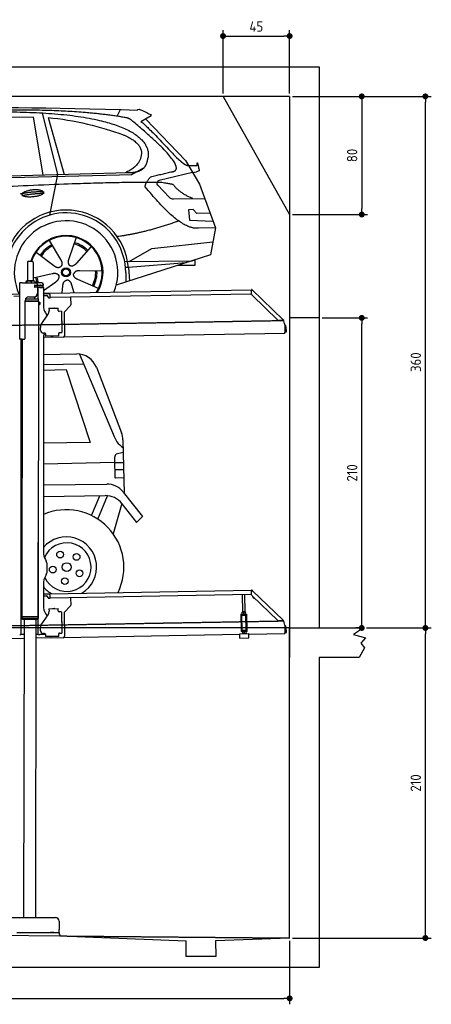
# Model space of a CAD drawing. Header units: millimetres. Extents: x 552 to 7231, y 5567 to 12236.
# Tile 4 of 4: x 4448 to 7231, y 5567 to 12236. Entities that reach past the tile are written whole.
import ezdxf

# ---------------------------------------------------------------- set-up
doc = ezdxf.new("R2010")
doc.units = ezdxf.units.MM
doc.linetypes.add('GEN3', pattern=[6.25, 5, -1.25])
doc.layers.get('0').update_dxf_attribs({"lineweight": 25})
for name, color, linetype, lineweight in [('3', 6, 'GEN3', 25), ('4', 3, 'Continuous', 25), ('5', 3, 'Continuous', 25), ('AM_0', 7, 'Continuous', 25), ('AM_5', 3, 'Continuous', 25)]:
    doc.layers.add(name, color=color, linetype=linetype, lineweight=lineweight)
doc.layers.add('Car', color=10, linetype='Continuous')
doc.styles.get("Standard").update_dxf_attribs({"font": 'ISOCP.SHX'})
doc.dimstyles.new('GEN-ISO$0', dxfattribs={"dimscale": 20, "dimtxt": 3.5, "dimasz": 2, "dimexe": 2, "dimexo": 1, "dimgap": 1.5, "dimtad": 1, "dimdec": 1, "dimlfac": 0.1, "dimdsep": 46, "dimtxsty": 'Standard', "dimblk": 'PUNKT', "dimcen": 2, "dimclrd": 256, "dimclre": 256, "dimclrt": 2, "dimadec": 0, "dimazin": 0, "dimtp": 0.1, "dimtm": 0.1, "dimtfac": 0.71, "dimtdec": 1, "dimtmove": 2, "dimatfit": 3, "dimldrblk": 'PUNKT', "dimfxl": 1, "dimtolj": 1, "dimarcsym": 0})

# ---------------------------------------------------------------- blocks, each defined once
blk = doc.blocks.new('PUNKT')
at = {"layer": '4', "color": 0, "linetype": 'ByBlock'}
blk.add_line((-0.5, 0), (-1, 0), dxfattribs=at)
at = {"layer": '4', "color": 0, "linetype": 'ByBlock', "const_width": 0.5}
blk.add_lwpolyline([(-0.25, 0, 1), (0.25, 0, 1)], format="xyb", close=True, dxfattribs=at)
blk = doc.blocks.new('*D4')
at = {"layer": '4', "lineweight": -2, "transparency": 16777216}
for p, q in [((6792.8, 8115.9), (7231, 8115.9)), ((7191, 6055.9), (7191, 8075.9)), ((6292.8, 6015.9), (7231, 6015.9))]:
    blk.add_line(p, q, dxfattribs=at)
at = {"layer": 'Defpoints', "color": 0, "transparency": 16777216}
for p in [(6772.8, 8115.9), (7191, 8115.9), (6272.8, 6015.9)]:
    blk.add_point(p, dxfattribs=at)
at = {"layer": '4', "lineweight": -2, "transparency": 16777216, "xscale": 40, "yscale": 40, "zscale": 40}
for p, rotation in [((7191, 8115.9), 90), ((7191, 6015.9), 270)]:
    blk.add_blockref('PUNKT', p, dxfattribs=dict(at, rotation=rotation))
at = {"layer": '4', "color": 2, "transparency": 16777216, "insert": (7125.9, 7065.9), "char_height": 70, "attachment_point": 5, "rotation": 90}
blk.add_mtext('\\A1;210', dxfattribs=at)
blk = doc.blocks.new('*D5')
at = {"layer": '4', "lineweight": -2, "transparency": 16777216}
for p, q in [((6292.8, 11715.9), (7231, 11715.9)), ((7191, 8155.9), (7191, 11675.9)), ((6792.8, 8115.9), (7231, 8115.9))]:
    blk.add_line(p, q, dxfattribs=at)
at = {"layer": 'Defpoints', "color": 0, "transparency": 16777216}
for p in [(6272.8, 11715.9), (7191, 11715.9), (6772.8, 8115.9)]:
    blk.add_point(p, dxfattribs=at)
at = {"layer": '4', "lineweight": -2, "transparency": 16777216, "xscale": 40, "yscale": 40, "zscale": 40}
for p, rotation in [((7191, 11715.9), 90), ((7191, 8115.9), 270)]:
    blk.add_blockref('PUNKT', p, dxfattribs=dict(at, rotation=rotation))
at = {"layer": '4', "color": 2, "transparency": 16777216, "insert": (7126, 9915.9), "char_height": 70, "attachment_point": 5, "rotation": 90}
blk.add_mtext('\\A1;360', dxfattribs=at)
blk = doc.blocks.new('*D10')
at = {"layer": '4', "lineweight": -2, "transparency": 16777216}
for p, q in [((5822.8, 11735.9), (5822.8, 12164.6)), ((6272.8, 11735.9), (6272.8, 12164.6)), ((5862.8, 12124.6), (6232.8, 12124.6))]:
    blk.add_line(p, q, dxfattribs=at)
at = {"layer": 'Defpoints', "color": 0, "transparency": 16777216}
for p in [(6272.8, 12124.6), (5822.8, 11715.9), (6272.8, 11715.9)]:
    blk.add_point(p, dxfattribs=at)
at = {"layer": '4', "lineweight": -2, "transparency": 16777216, "xscale": 40, "yscale": 40, "zscale": 40, "rotation": 180}
blk.add_blockref('PUNKT', (5822.8, 12124.6), dxfattribs=at)
at = {"layer": '4', "lineweight": -2, "transparency": 16777216, "xscale": 40, "yscale": 40, "zscale": 40}
blk.add_blockref('PUNKT', (6272.8, 12124.6), dxfattribs=at)
at = {"layer": '4', "color": 2, "transparency": 16777216, "insert": (6047.8, 12189.6), "char_height": 70, "attachment_point": 5}
blk.add_mtext('\\A1;45', dxfattribs=at)
blk = doc.blocks.new('*D11')
at = {"layer": '4', "lineweight": -2, "transparency": 16777216}
for p, q in [((6292.8, 11715.9), (6800.7, 11715.9)), ((6760.7, 11675.9), (6760.7, 10955.9)), ((6292.8, 10915.9), (6800.7, 10915.9))]:
    blk.add_line(p, q, dxfattribs=at)
at = {"layer": 'Defpoints', "color": 0, "transparency": 16777216}
for p in [(6272.8, 11715.9), (6272.8, 10915.9), (6760.7, 10915.9)]:
    blk.add_point(p, dxfattribs=at)
at = {"layer": '4', "lineweight": -2, "transparency": 16777216, "xscale": 40, "yscale": 40, "zscale": 40}
for p, rotation in [((6760.7, 11715.9), 90), ((6760.7, 10915.9), 270)]:
    blk.add_blockref('PUNKT', p, dxfattribs=dict(at, rotation=rotation))
at = {"layer": '4', "color": 2, "transparency": 16777216, "insert": (6695.7, 11315.9), "char_height": 70, "attachment_point": 5, "rotation": 90}
blk.add_mtext('\\A1;80', dxfattribs=at)
blk = doc.blocks.new('*D12')
at = {"layer": '4', "lineweight": -2, "transparency": 16777216}
for p, q in [((1072.8, 6045.9), (1072.8, 5566.8)), ((6272.8, 5995.9), (6272.8, 5566.8)), ((1112.8, 5606.8), (6232.8, 5606.8))]:
    blk.add_line(p, q, dxfattribs=at)
at = {"layer": 'Defpoints', "color": 0, "transparency": 16777216}
for p in [(1072.8, 6065.9), (6272.8, 6015.9), (6272.8, 5606.8)]:
    blk.add_point(p, dxfattribs=at)
at = {"layer": '4', "lineweight": -2, "transparency": 16777216, "xscale": 40, "yscale": 40, "zscale": 40, "rotation": 180}
blk.add_blockref('PUNKT', (1072.8, 5606.8), dxfattribs=at)
at = {"layer": '4', "lineweight": -2, "transparency": 16777216, "xscale": 40, "yscale": 40, "zscale": 40}
blk.add_blockref('PUNKT', (6272.8, 5606.8), dxfattribs=at)
at = {"layer": '4', "color": 2, "transparency": 16777216, "insert": (3672.8, 5671.8), "char_height": 70, "attachment_point": 5}
blk.add_mtext('\\A1;520', dxfattribs=at)
blk = doc.blocks.new('*D13')
at = {"layer": 'AM_5', "lineweight": -2, "transparency": 16777216}
for p, q in [((6492.8, 10215.9), (6800.7, 10215.9)), ((6760.7, 8155.9), (6760.7, 10175.9)), ((6752.8, 8115.9), (6720.7, 8115.9))]:
    blk.add_line(p, q, dxfattribs=at)
at = {"layer": 'Defpoints', "color": 0, "transparency": 16777216}
for p in [(6472.8, 10215.9), (6760.7, 10215.9), (6772.8, 8115.9)]:
    blk.add_point(p, dxfattribs=at)
at = {"layer": 'AM_5', "lineweight": -2, "transparency": 16777216, "xscale": 40, "yscale": 40, "zscale": 40}
for p, rotation in [((6760.7, 10215.9), 90), ((6760.7, 8115.9), 270)]:
    blk.add_blockref('PUNKT', p, dxfattribs=dict(at, rotation=rotation))
at = {"layer": 'AM_5', "color": 2, "linetype": 'Continuous', "transparency": 16777216, "insert": (6695.7, 9165.9), "char_height": 70, "attachment_point": 5, "rotation": 90}
blk.add_mtext('\\A1;210', dxfattribs=at)

msp = doc.modelspace()

# ---------------------------------------------------------------- linework, layer by layer
for p, q in [((872.77, 11915.9), (6472.77, 11915.9)), ((6472.77, 11915.9), (6472.77, 8115.9)), ((6272.78, 11715.9), (1072.77, 11715.9)), ((6272.78, 11715.9), (6272.78, 7915.9)), ((4499.57, 10589.98), (4499.57, 10469.98)), ((4509.57, 10599.98), (4529.57, 10599.98)), ((4539.57, 10589.98), (4539.57, 10469.98)), ((4499.57, 10469.98), (4539.57, 10469.98)), ((4501.57, 10464.98), (4501.57, 10469.98)), ((4537.57, 10464.98), (4537.57, 10469.98)), ((4447.57, 10072.48), (4447.57, 10452.48)), ((4463.57, 10452.48), (4447.57, 10452.48)), ((4447.57, 10072.48), (4447.57, 10452.48)), ((4463.57, 10452.48), (4557.57, 10452.48)), ((4489.65, 10462.52), (4489.65, 10452.48)), ((4492.07, 10464.98), (4491.61, 10464.71)), ((4492.52, 10464.98), (4492.07, 10464.98)), ((4510.35, 10464.98), (4492.52, 10464.98)), ((4495.39, 10462.52), (4495.39, 10452.48)), ((4537.39, 10464.98), (4510.35, 10464.98)), ((4525.31, 10462.52), (4525.31, 10452.48)), ((4547.07, 10464.98), (4537.39, 10464.98)), ((4547.07, 10464.98), (4547.53, 10464.71)), ((4548.68, 10423.98), (4548.57, 10423.98)), ((4550.57, 10423.98), (4548.68, 10423.98)), ((4550.57, 10435.98), (4548.7, 10435.98)), ((4549.48, 10462.52), (4549.48, 10452.48)), ((4549.57, 10426.62), (4549.57, 10433.83)), ((4550.57, 10435.98), (4551.57, 10435.98)), ((4550.57, 10435.98), (4550.57, 10423.98)), ((4551.57, 10423.98), (4550.57, 10423.98)), ((4564.57, 10435.98), (4551.57, 10435.98)), ((4552.21, 10423.98), (4551.57, 10423.98)), ((4552.21, 10436.48), (4564.57, 10436.48)), ((4564.57, 10423.98), (4552.21, 10423.98)), ((4597.57, 10452.48), (4557.57, 10452.48)), ((4564.57, 10435.98), (4565.57, 10435.98)), ((4565.57, 10423.98), (4564.57, 10423.98)), ((4567.74, 10435.98), (4565.57, 10435.98)), ((4565.57, 10423.98), (4565.57, 10435.98)), ((4565.57, 10423.98), (4567.74, 10423.98)), ((4567.57, 10442.48), (4567.57, 10439.48)), ((4567.57, 10420.98), (4567.57, 10382.48)), ((4603.4, 10435.98), (4567.74, 10435.98)), ((4603.4, 10423.98), (4567.74, 10423.98)), ((4572.57, 10343.9), (4572.57, 10422.48)), ((4584.57, 10422.48), (4572.57, 10422.48)), ((4584.57, 10422.48), (4606.57, 10422.48)), ((4592.21, 10436.48), (4604.57, 10436.48)), ((4603.4, 10435.98), (4605.57, 10435.98)), ((4605.57, 10423.98), (4603.4, 10423.98)), ((4605.57, 10423.98), (4605.57, 10435.98)), ((4607.57, 10439.48), (4607.57, 10442.48)), ((4607.57, 10421.48), (4607.57, 10299.54)), ((4651.05, 10383.01), (6015.84, 10406.83)), ((6016.97, 10408.53), (6015.58, 10407.09)), ((6017.37, 10405.35), (6015.58, 10407.09)), ((6015.96, 10400.02), (6015.84, 10406.83)), ((6016.97, 10408.53), (6018.76, 10406.79)), ((6018.87, 10403.91), (6017.37, 10405.35)), ((6018.76, 10406.79), (6020.26, 10405.34)), ((6018.87, 10403.91), (6019.25, 10404.29)), ((6019.25, 10404.29), (6020.26, 10405.34)), ((6020.26, 10405.34), (6229.47, 10203.31)), ((4447.57, 10375.46), (4396.16, 10374.56)), ((4408.85, 10363.78), (4447.57, 10364.46)), ((4486.4, 10344.03), (4574.57, 10343.89)), ((4489.57, 10344.03), (4489.57, 10348.74)), ((4508.57, 10357.48), (4542.57, 10357.48)), ((4549.57, 10343.93), (4549.59, 10358.49)), ((4574.55, 10330.63), (4574.57, 10343.89)), ((4607.57, 10382.25), (4641.05, 10382.84)), ((4641.12, 10378.84), (4607.57, 10378.25)), ((4607.57, 10367.25), (4628.81, 10367.62)), ((4638.99, 10357.8), (4639, 10356.8)), ((4641.05, 10382.84), (4651.05, 10383.01)), ((4651.12, 10379.01), (4641.12, 10378.84)), ((4644.09, 10351.89), (4649.09, 10351.97)), ((4651.19, 10375.01), (4651.05, 10383.01)), ((4651.19, 10375.01), (4651.48, 10358.02)), ((6011.36, 10376.75), (4656.57, 10353.1)), ((4791.55, 10355.46), (4792.44, 10304.61)), ((6016.12, 10375.88), (6015.73, 10398.43)), ((6193.05, 10200.95), (6019.17, 10368.86)), ((4483.57, 10075.48), (4483.57, 10332.48)), ((4483.57, 10075.48), (4483.57, 10332.48)), ((4483.57, 10330.77), (4574.55, 10330.63)), ((4483.57, 10329.03), (4571.54, 10328.9)), ((4571.54, 10328.9), (4483.57, 10329.03)), ((4574.54, 10327.16), (4483.57, 10327.3)), ((4571.54, 10328.9), (4574.55, 10330.63)), ((4571.54, 10328.9), (4574.54, 10327.16)), ((4574.51, 10306.39), (4571.79, 8191.9)), ((4572.57, 10328.31), (4572.57, 10329.49)), ((4574.51, 10306.39), (4581.51, 10306.38)), ((4574.54, 10327.16), (4574.53, 10321.39)), ((4574.53, 10321.39), (4581.53, 10321.38)), ((4581.51, 10306.38), (4581.53, 10321.38)), ((4582.51, 10307.38), (4581.51, 10306.38)), ((4582.53, 10320.38), (4581.53, 10321.38)), ((4582.53, 10320.38), (4582.51, 10307.38)), ((4645.33, 10280.9), (4708.32, 10282)), ((4645.33, 10280.9), (4645.61, 10264.9)), ((4669.82, 10281.82), (4683.81, 10282.07)), ((4708.6, 10266), (4708.32, 10282)), ((4789.63, 10297.49), (4751.18, 10257.67)), ((4593.55, 10172.05), (4639.7, 10240.48)), ((4620.96, 10249.54), (4632.43, 10229.69)), ((4645.68, 10260.66), (4645.61, 10264.9)), ((4708.6, 10266), (4708.62, 10265)), ((4713.7, 10260.09), (4714.7, 10260.1)), ((4730.7, 10260.38), (4714.7, 10260.1)), ((4730.7, 10260.38), (4733.21, 10116.4)), ((4748.37, 10250.55), (4751.09, 10094.71)), ((6229.47, 10203.31), (6228.46, 10202.26)), ((6229.47, 10203.31), (6230.97, 10201.87)), ((6472.77, 10215.9), (6272.78, 10215.9)), ((4587.92, 10131.87), (4587.57, 10151.87)), ((4732.33, 10195.4), (4732.58, 10181.4)), ((6222.72, 10198.54), (6200.17, 10198.15)), ((6228.46, 10202.26), (6228.08, 10201.87)), ((6229.58, 10200.43), (6228.08, 10201.87)), ((6231.38, 10198.69), (6229.58, 10200.43)), ((6230.97, 10201.87), (6232.77, 10200.13)), ((6231.38, 10198.69), (6232.77, 10200.13)), ((6240.01, 10170), (6240.9, 10118.72)), ((6242.3, 10153.18), (6242.87, 10120.81)), ((6250.86, 10120.95), (6250.3, 10153.32)), ((4463.57, 10072.48), (4447.57, 10072.48)), ((4447.57, 10072.48), (4447.57, 10069.48)), ((4463.57, 10072.48), (4447.57, 10072.48)), ((4455.57, 10069.48), (4455.57, 10072.48)), ((4455.57, 10069.48), (4455.57, 10072.48)), ((4464.15, 10072.48), (4461.79, 8192.07)), ((4463.57, 10072.48), (4480.57, 10072.48)), ((4463.57, 10072.48), (4480.57, 10072.48)), ((4607.57, 10089.48), (4607.57, 8629.11)), ((4741.27, 10084.54), (4607.57, 10082.21)), ((4616.27, 10112.36), (4608.27, 10112.22)), ((4621.35, 10107.45), (4621.61, 10092.45)), ((4711.6, 10094.02), (4621.61, 10092.45)), ((4673.61, 10092.86), (4659.62, 10092.62)), ((4711.3, 10111.02), (4711.32, 10110.02)), ((4711.6, 10094.02), (4711.32, 10110.02)), ((4717.22, 10116.13), (4716.22, 10116.11)), ((4717.22, 10116.13), (4733.21, 10116.4)), ((6241.04, 10110.72), (4741.27, 10084.54)), ((6241.04, 10110.72), (6240.9, 10118.72)), ((6242.87, 10120.81), (6250.86, 10120.95)), ((4455.57, 10069.48), (4455.57, 8072.48)), ((4572.57, 8072.48), (4572.57, 8696.99)), ((4620.96, 8579.11), (4627.22, 8568.28)), ((4630.57, 8555.78), (4630.57, 8489.18)), ((4627.22, 8476.68), (4620.96, 8465.85)), ((4607.57, 8415.85), (4607.57, 8264.54)), ((4607.57, 8347.25), (4641.05, 8347.84)), ((4641.12, 8343.84), (4607.57, 8343.25)), ((4641.05, 8347.84), (4651.05, 8348.01)), ((4651.12, 8344.01), (4641.12, 8343.84)), ((4651.05, 8348.01), (6015.84, 8371.83)), ((4651.19, 8340.01), (4651.05, 8348.01)), ((4651.19, 8340.01), (4651.48, 8323.02)), ((6011.36, 8341.75), (4656.57, 8318.1)), ((5955.41, 8224.06), (5953.37, 8340.74)), ((5971.41, 8224.34), (5969.37, 8341.02)), ((6016.97, 8373.53), (6015.58, 8372.09)), ((6017.37, 8370.35), (6015.58, 8372.09)), ((6016.12, 8340.88), (6015.73, 8363.43)), ((6015.96, 8365.02), (6015.84, 8371.83)), ((6016.97, 8373.53), (6018.76, 8371.79)), ((6018.87, 8368.91), (6017.37, 8370.35)), ((6018.76, 8371.79), (6020.26, 8370.34)), ((6018.87, 8368.91), (6019.25, 8369.29)), ((6019.25, 8369.29), (6020.26, 8370.34)), ((6020.26, 8370.34), (6229.47, 8168.31)), ((4607.57, 8332.25), (4628.81, 8332.62)), ((4638.99, 8322.8), (4639, 8321.8)), ((4644.09, 8316.89), (4649.09, 8316.97)), ((4791.55, 8320.46), (4792.44, 8269.61)), ((6193.05, 8165.95), (6019.17, 8333.86)), ((4593.55, 8137.05), (4639.7, 8205.48)), ((4620.96, 8214.54), (4632.43, 8194.69)), ((4645.33, 8245.9), (4708.32, 8247)), ((4645.33, 8245.9), (4645.61, 8229.9)), ((4645.68, 8225.66), (4645.61, 8229.9)), ((4669.82, 8246.82), (4683.81, 8247.07)), ((4708.6, 8231), (4708.32, 8247)), ((4708.6, 8231), (4708.62, 8230)), ((4713.7, 8225.09), (4714.7, 8225.1)), ((4730.7, 8225.38), (4714.7, 8225.1)), ((4730.7, 8225.38), (4733.21, 8081.4)), ((4748.37, 8215.55), (4751.09, 8059.71)), ((4789.63, 8262.49), (4751.18, 8222.67)), ((5943.67, 8209.05), (5948.67, 8209.14)), ((5943.67, 8209.05), (5943.81, 8201.05)), ((5948.67, 8209.14), (5978.66, 8209.66)), ((5952.16, 8224), (5951.42, 8223.55)), ((5951.64, 8210.69), (5951.44, 8222.48)), ((5952.42, 8209.2), (5951.66, 8209.62)), ((5974.66, 8224.39), (5952.16, 8224)), ((5963.64, 8210.9), (5963.43, 8222.69)), ((5974.66, 8224.39), (5975.41, 8223.97)), ((5974.91, 8209.59), (5975.66, 8210.04)), ((5975.64, 8211.11), (5975.43, 8222.9)), ((5978.66, 8209.66), (5983.66, 8209.75)), ((5983.8, 8201.75), (5983.66, 8209.75)), ((4461.79, 8192.07), (4461.77, 8181.07)), ((4461.77, 8181.07), (4571.77, 8180.9)), ((4468.76, 8174.06), (4461.77, 8181.07)), ((4571.79, 8191.9), (4461.79, 8192.07)), ((4461.79, 8192.07), (4571.79, 8191.9)), ((4564.76, 8173.91), (4468.76, 8174.06)), ((4477.06, 8174.04), (4474.18, 6153.98)), ((4557.06, 8173.92), (4554.18, 6153.98)), ((4564.76, 8173.91), (4571.77, 8180.9)), ((4571.79, 8191.9), (4571.77, 8180.9)), ((4732.33, 8160.4), (4732.58, 8146.4)), ((5948.81, 8201.14), (5943.81, 8201.05)), ((5943.81, 8201.05), (5943.95, 8193.05)), ((5943.95, 8193.05), (5945.43, 8108.06)), ((5948.81, 8201.14), (5978.8, 8201.66)), ((5952.1, 8101.18), (5950.36, 8201.16)), ((5979, 8101.65), (5977.25, 8201.63)), ((5983.8, 8201.75), (5978.8, 8201.66)), ((5983.94, 8193.75), (5983.8, 8201.75)), ((5985.43, 8108.76), (5983.94, 8193.75)), ((6222.72, 8163.54), (6200.17, 8163.15)), ((6228.46, 8167.26), (6228.08, 8166.87)), ((6229.58, 8165.43), (6228.08, 8166.87)), ((6229.47, 8168.31), (6228.46, 8167.26)), ((6229.47, 8168.31), (6230.97, 8166.87)), ((6231.38, 8163.69), (6229.58, 8165.43)), ((6230.97, 8166.87), (6232.77, 8165.13)), ((6231.38, 8163.69), (6232.77, 8165.13)), ((4447.57, 8072.48), (4455.57, 8072.48)), ((4455.57, 8097.48), (4455.57, 8072.48)), ((4463.57, 8072.48), (4455.57, 8072.48)), ((4476.6, 8072.48), (4463.57, 8072.48)), ((4572.57, 8072.48), (4556.6, 8072.48)), ((4572.57, 8072.48), (4584.57, 8072.48)), ((4621.35, 8072.48), (4584.57, 8072.48)), ((4587.92, 8096.87), (4587.57, 8116.87)), ((4616.27, 8077.36), (4608.27, 8077.22)), ((4621.35, 8072.45), (4621.61, 8057.45)), ((4711.3, 8076.02), (4711.32, 8075.02)), ((4711.6, 8059.02), (4711.32, 8075.02)), ((4717.22, 8081.13), (4716.22, 8081.11)), ((4717.22, 8081.13), (4733.21, 8081.4)), ((5936.09, 8070.4), (4741.27, 8049.54)), ((5935.97, 8077.09), (5995.96, 8078.14)), ((5936.5, 8047.1), (5935.97, 8077.09)), ((5945.43, 8108.06), (5945.57, 8100.07)), ((5945.57, 8100.07), (5950.57, 8100.15)), ((5945.57, 8100.07), (5945.71, 8092.07)), ((5950.71, 8092.15), (5945.71, 8092.07)), ((5950.57, 8100.15), (5980.57, 8100.68)), ((5950.71, 8092.15), (5980.71, 8092.68)), ((5952.1, 8101.18), (5979, 8101.65)), ((5954.46, 8092.22), (5953.72, 8091.77)), ((5953.74, 8090.7), (5953.94, 8078.91)), ((5954.72, 8077.42), (5953.96, 8077.84)), ((5957.57, 8100.28), (5957.55, 8101.28)), ((5965.73, 8090.91), (5965.94, 8079.12)), ((5973.57, 8100.55), (5973.55, 8101.55)), ((5976.96, 8092.61), (5977.71, 8092.19)), ((5977.22, 8077.81), (5977.96, 8078.26)), ((5977.73, 8091.12), (5977.94, 8079.33)), ((5980.57, 8100.68), (5985.57, 8100.76)), ((5985.71, 8092.77), (5980.71, 8092.68)), ((5985.57, 8100.76), (5985.43, 8108.76)), ((5985.71, 8092.77), (5985.57, 8100.76)), ((5996.49, 8048.15), (5995.96, 8078.14)), ((6241.04, 8075.72), (5996.08, 8071.44)), ((6240.01, 8135), (6240.9, 8083.72)), ((6241.04, 8075.72), (6240.9, 8083.72)), ((6242.3, 8118.18), (6242.87, 8085.81)), ((6242.87, 8085.81), (6250.86, 8085.95)), ((6250.86, 8085.95), (6250.3, 8118.32)), ((6272.78, 6015.9), (6272.78, 8115.9)), ((6272.78, 8115.9), (6772.77, 8115.9)), ((6772.77, 8115.9), (6704.42, 8071.14)), ((6704.42, 8071.14), (6785.37, 8049.5)), ((4476.48, 8044.92), (4146.36, 8039.16)), ((4741.27, 8049.54), (4556.56, 8046.32)), ((4711.6, 8059.02), (4621.61, 8057.45)), ((4673.61, 8057.86), (4659.62, 8057.62)), ((5936.5, 8047.1), (5996.49, 8048.15)), ((6785.37, 8049.5), (6755.25, 8012.82)), ((6755.25, 8012.82), (6778.31, 7980.37)), ((6778.31, 7980.37), (6743.82, 7915.9)), ((6743.82, 7915.9), (6472.77, 7915.9)), ((6472.77, 7915.9), (6472.77, 5815.9)), ((4149.05, 6153.98), (4689.05, 6153.98)), ((4714.05, 6128.98), (4714.05, 6073.98)), ((4714.05, 6053.98), (4714.05, 6073.98)), ((1832.77, 6058.59), (4717.77, 6030.85)), ((4427.55, 6053.98), (4633, 6053.98)), ((4577.44, 6053.98), (4590.5, 6053.98)), ((4590.5, 6053.98), (4600.09, 6053.98)), ((4600.09, 6053.98), (4706.55, 6053.98)), ((4633, 6053.98), (4642.59, 6053.98)), ((4642.59, 6053.98), (4655.65, 6053.98)), ((4677.44, 6053.98), (4655.65, 6053.98)), ((4706.55, 6053.98), (4716.55, 6053.98)), ((4716.55, 6038.98), (4716.55, 6053.98)), ((4717.77, 6038.98), (4717.77, 6029.89)), ((4717.77, 6029.89), (5572.77, 5995.81)), ((6272.78, 6015.9), (5772.32, 5995.81)), ((5572.77, 5890.9), (5572.77, 5995.81)), ((5772.32, 5995.81), (5772.77, 5890.9)), ((5772.77, 5890.9), (5572.77, 5890.9)), ((6472.77, 5815.9), (872.77, 5815.9))]:
    msp.add_line(p, q)
for centre, radius, start, end in [((4509.57, 10589.98), 10, 90, 180), ((4529.57, 10589.98), 10, 0, 90), ((4549.57, 10436.48), 1, 48.590378, 221.409622), ((4549.57, 10423.98), 1, 138.590378, 311.409622), ((4546.57, 10433.83), 3, 0, 41.409622), ((4546.57, 10426.62), 3, 318.590378, 0), ((4552.21, 10439.48), 3, 228.590378, 270), ((4552.21, 10420.98), 3, 90, 131.409622), ((4557.57, 10442.48), 10, 0, 90), ((4564.57, 10439.48), 3, 270, 0), ((4564.57, 10420.98), 3, 0, 90), ((4589.57, 10436.48), 1, 48.590378, 210), ((4589.57, 10423.98), 1, 180, 311.409622), ((4592.21, 10439.48), 3, 228.590378, 270), ((4592.21, 10420.98), 3, 90, 131.409622), ((4597.57, 10442.48), 10, 0, 90), ((4604.57, 10439.48), 3, 270, 0), ((4604.57, 10420.98), 3, 22.00087, 90), ((4606.57, 10421.48), 1, 0, 90), ((4508.57, 10332.48), 25, 90, 180), ((4542.57, 10382.48), 25, 270, 0), ((4628.99, 10357.62), 10, 1, 91), ((4644, 10356.88), 5, 181, 271), ((4649, 10356.97), 5, 271, 327.763283), ((4656.48, 10358.1), 5, 181, 271), ((6011.28, 10381.75), 5, 271, 342.470872), ((6020.73, 10398.52), 5, 129.243474, 181), ((6026.12, 10376.05), 10, 181, 226), ((4707.57, 10299.54), 100, 180, 210), ((4669.83, 10280.82), 1, 91, 151), ((4683.83, 10281.07), 1, 31, 91), ((4782.44, 10304.43), 10, 316, 1), ((4610.69, 10260.05), 35, 326, 1), ((4713.62, 10265.09), 5, 181, 271), ((4758.37, 10250.72), 10, 136, 181), ((4622.57, 10152.48), 35, 146, 181), ((4731.33, 10195.38), 1, 1, 61), ((4731.58, 10181.39), 1, 301, 1), ((6200, 10208.14), 10, 226, 271), ((6222.63, 10203.54), 5, 271, 322.756526), ((6190.01, 10169.13), 50, 1, 41.06864), ((6234.3, 10153.04), 16, 1, 68.975687), ((6234.3, 10153.04), 8, 1, 42.409622), ((4480.57, 10075.48), 3, 270, 0), ((4480.57, 10075.48), 3, 270, 0), ((4607.92, 10132.22), 20, 181, 271), ((4632.57, 10089.48), 25, 120.687219, 180), ((4616.35, 10107.36), 5, 12.536959, 91), ((4659.6, 10093.62), 1, 211, 271), ((4673.6, 10093.86), 1, 271, 331), ((4716.3, 10111.11), 5, 91, 181), ((4741.1, 10094.54), 10, 271, 1), ((4571.57, 8673.48), 2, 60, 61.103904), ((4571.57, 8651.48), 2, 297.615989, 300), ((4707.57, 8629.11), 100, 180, 210), ((4605.57, 8555.78), 25, 0, 30), ((4605.57, 8489.18), 25, 330, 0), ((4707.57, 8415.85), 100, 150, 180), ((6011.28, 8346.75), 5, 271, 342.470872), ((6020.73, 8363.52), 5, 129.243474, 181), ((6026.12, 8341.05), 10, 181, 226), ((4628.99, 8322.62), 10, 1, 91), ((4644, 8321.88), 5, 181, 271), ((4649, 8321.97), 5, 271, 327.763283), ((4656.48, 8323.1), 5, 181, 271), ((4782.44, 8269.43), 10, 316, 1), ((6035.08, 8329.66), 12.5, 175.968021, 276.031979), ((4571.57, 8223.48), 2, 60, 82.158583), ((4707.57, 8264.54), 100, 180, 210), ((4610.69, 8225.05), 35, 326, 1), ((4669.83, 8245.82), 1, 91, 151), ((4683.83, 8246.07), 1, 31, 91), ((4713.62, 8230.09), 5, 181, 271), ((4758.37, 8215.72), 10, 136, 181), ((4571.57, 8201.48), 2, 276.684931, 300), ((4622.57, 8117.48), 35, 146, 181), ((4731.33, 8160.38), 1, 1, 61), ((4731.58, 8146.39), 1, 301, 1), ((6200, 8173.14), 10, 226, 271), ((6222.63, 8168.54), 5, 271, 322.756526), ((6190.01, 8134.13), 50, 1, 41.06864), ((4607.92, 8097.22), 20, 181, 271), ((4616.35, 8072.36), 5, 12.536959, 91), ((4716.3, 8076.11), 5, 91, 181), ((6234.3, 8118.04), 16, 1, 68.975687), ((6234.3, 8118.04), 8, 1, 42.409622), ((4659.6, 8058.62), 1, 211, 271), ((4673.6, 8058.86), 1, 271, 331), ((4741.1, 8059.54), 10, 271, 1), ((4689.05, 6128.98), 25, 0, 90)]:
    msp.add_arc(centre, radius, start, end)
for points, weights in [([(4492.52, 10464.98), (4491.19, 10464.98), (4489.65, 10462.52)], [1, 1.0379548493, 1]), ([(4495.39, 10462.52), (4493.85, 10464.98), (4492.52, 10464.98)], [1, 1.0379548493, 1]), ([(4510.35, 10464.98), (4503.41, 10464.98), (4495.39, 10462.52)], [1, 1.0379548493, 1]), ([(4525.31, 10462.52), (4517.29, 10464.98), (4510.35, 10464.98)], [1, 1.0379548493, 1]), ([(4537.39, 10464.98), (4531.78, 10464.98), (4525.31, 10462.52)], [1, 1.0379548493, 1]), ([(4549.48, 10462.52), (4543.01, 10464.98), (4537.39, 10464.98)], [1, 1.0379548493, 1]), ([(4547.53, 10464.71), (4548.44, 10464.18), (4549.48, 10462.52)], [1.01682908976, 1.02536255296, 1]), ([(5951.44, 8222.48), (5951.42, 8223.55), (5951.42, 8223.55)], [1, 1.07735026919, 1.07735026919]), ([(5963.43, 8222.69), (5957.4, 8224.59), (5951.44, 8222.48)], [1, 1.15470053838, 1]), ([(5951.64, 8210.69), (5957.68, 8208.8), (5963.64, 8210.9)], [1, 1.15470053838, 1]), ([(5951.66, 8209.62), (5951.66, 8209.62), (5951.64, 8210.69)], [1.07735026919, 1.07735026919, 1]), ([(5975.43, 8222.9), (5969.4, 8224.8), (5963.43, 8222.69)], [1, 1.15470053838, 1]), ([(5963.64, 8210.9), (5969.67, 8209.01), (5975.64, 8211.11)], [1, 1.15470053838, 1]), ([(5975.41, 8223.97), (5975.41, 8223.97), (5975.43, 8222.9)], [1.07735026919, 1.07735026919, 1]), ([(5975.64, 8211.11), (5975.66, 8210.04), (5975.66, 8210.04)], [1, 1.07735026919, 1.07735026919]), ([(5953.74, 8090.7), (5953.72, 8091.77), (5953.72, 8091.77)], [1, 1.07735026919, 1.07735026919]), ([(5965.73, 8090.91), (5959.7, 8092.81), (5953.74, 8090.7)], [1, 1.15470053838, 1]), ([(5953.94, 8078.91), (5959.98, 8077.02), (5965.94, 8079.12)], [1, 1.15470053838, 1]), ([(5953.96, 8077.84), (5953.96, 8077.84), (5953.94, 8078.91)], [1.07735026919, 1.07735026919, 1]), ([(5977.73, 8091.12), (5971.7, 8093.02), (5965.73, 8090.91)], [1, 1.15470053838, 1]), ([(5965.94, 8079.12), (5971.97, 8077.23), (5977.94, 8079.33)], [1, 1.15470053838, 1]), ([(5977.71, 8092.19), (5977.71, 8092.19), (5977.73, 8091.12)], [1.07735026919, 1.07735026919, 1]), ([(5977.94, 8079.33), (5977.96, 8078.26), (5977.96, 8078.26)], [1, 1.07735026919, 1.07735026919])]:
    msp.add_rational_spline(points, weights, degree=2)
for points, knots in [([(6020.26, 10405.34), (6020.31, 10405.3), (6020.34, 10405.24), (6020.35, 10405.03), (6020.27, 10404.85), (6019.95, 10404.41), (6019.71, 10404.16), (6019.28, 10403.76), (6019.12, 10403.63), (6018.79, 10403.35), (6018.61, 10403.22), (6018.42, 10403.08)], [0, 0, 0, 0, 0.07839586, 0.07839586, 0.23254327, 0.23254327, 0.38325668, 0.38325668, 0.45586956, 0.45586956, 0.5284931, 0.5284931, 0.5284931, 0.5284931]), ([(6018.98, 10403.51), (6019, 10403.58), (6019.01, 10403.65), (6018.98, 10403.75), (6018.97, 10403.78), (6018.93, 10403.85), (6018.9, 10403.88), (6018.87, 10403.91)], [0.17010098, 0.17010098, 0.17010098, 0.17010098, 0.21908376, 0.21908376, 0.24434238, 0.24434238, 0.27026411, 0.27026411, 0.27026411, 0.27026411]), ([(6017.26, 10402.12), (6017.1, 10402.18), (6016.95, 10402.25), (6016.52, 10402.45), (6016.32, 10402.56), (6016.09, 10402.7), (6016.03, 10402.75), (6015.93, 10402.82), (6015.91, 10402.83), (6015.91, 10402.83)], [0.57395873, 0.57395873, 0.57395873, 0.57395873, 0.60928252, 0.60928252, 0.68457672, 0.68457672, 0.73471963, 0.73471963, 0.78828708, 0.78828708, 0.78828708, 0.78828708]), ([(6018.42, 10403.08), (6018.28, 10402.98), (6018.13, 10402.87), (6017.84, 10402.63), (6017.7, 10402.51), (6017.56, 10402.39)], [0, 0, 0, 0, 0.05619833, 0.05619833, 0.11238632, 0.11238632, 0.11238632, 0.11238632]), ([(4574.53, 10321.39), (4574.53, 10321.39), (4574.5, 10321.21), (4574.41, 10320.44), (4574.34, 10319.86), (4574.21, 10318.53), (4574.14, 10317.69), (4574.04, 10315.84), (4574.01, 10314.84), (4574.01, 10313.9)], [3.3947259, 3.3947259, 3.3947259, 3.3947259, 3.6776181, 3.6776181, 3.9605102, 3.9605102, 4.2434057, 4.2434057, 4.5263012, 4.5263012, 4.5263012, 4.5263012]), ([(4574.01, 10313.9), (4574.01, 10312.95), (4574.03, 10311.95), (4574.12, 10310.1), (4574.19, 10309.26), (4574.32, 10307.93), (4574.39, 10307.35), (4574.48, 10306.58), (4574.51, 10306.39), (4574.51, 10306.39)], [0, 0, 0, 0, 0.2828955, 0.2828955, 0.565791, 0.565791, 0.8486832, 0.8486832, 1.1315753, 1.1315753, 1.1315753, 1.1315753]), ([(6227.27, 10201.39), (6227.41, 10201.6), (6227.55, 10201.79), (6227.96, 10202.33), (6228.22, 10202.63), (6228.7, 10203.1), (6228.9, 10203.26), (6229.16, 10203.37), (6229.23, 10203.39), (6229.37, 10203.38), (6229.42, 10203.36), (6229.47, 10203.31)], [0, 0, 0, 0, 0.07658948, 0.07658948, 0.22699607, 0.22699607, 0.37633525, 0.37633525, 0.45078586, 0.45078586, 0.52533064, 0.52533064, 0.52533064, 0.52533064]), ([(6226.61, 10200.51), (6226.73, 10200.66), (6226.85, 10200.8), (6227.07, 10201.1), (6227.17, 10201.24), (6227.27, 10201.39)], [0, 0, 0, 0, 0.05592576, 0.05592576, 0.11186183, 0.11186183, 0.11186183, 0.11186183]), ([(6228.08, 10201.87), (6228.04, 10201.92), (6227.99, 10201.95), (6227.86, 10202), (6227.77, 10202), (6227.68, 10201.97)], [0, 0, 0, 0, 0.03951922, 0.03951922, 0.10139952, 0.10139952, 0.10139952, 0.10139952]), ([(6017.26, 8367.12), (6017.1, 8367.18), (6016.95, 8367.25), (6016.52, 8367.45), (6016.32, 8367.56), (6016.09, 8367.7), (6016.03, 8367.75), (6015.93, 8367.82), (6015.91, 8367.83), (6015.91, 8367.83)], [0.57395873, 0.57395873, 0.57395873, 0.57395873, 0.60928252, 0.60928252, 0.68457672, 0.68457672, 0.73471963, 0.73471963, 0.78828708, 0.78828708, 0.78828708, 0.78828708]), ([(6018.42, 8368.08), (6018.28, 8367.98), (6018.13, 8367.87), (6017.84, 8367.63), (6017.7, 8367.51), (6017.56, 8367.39)], [0, 0, 0, 0, 0.05619833, 0.05619833, 0.11238632, 0.11238632, 0.11238632, 0.11238632]), ([(6020.26, 8370.34), (6020.31, 8370.3), (6020.34, 8370.24), (6020.35, 8370.03), (6020.27, 8369.85), (6019.95, 8369.41), (6019.71, 8369.16), (6019.28, 8368.76), (6019.12, 8368.63), (6018.79, 8368.35), (6018.61, 8368.22), (6018.42, 8368.08)], [0, 0, 0, 0, 0.07839586, 0.07839586, 0.23254327, 0.23254327, 0.38325668, 0.38325668, 0.45586956, 0.45586956, 0.5284931, 0.5284931, 0.5284931, 0.5284931]), ([(6018.98, 8368.51), (6019, 8368.58), (6019.01, 8368.65), (6018.98, 8368.75), (6018.97, 8368.78), (6018.93, 8368.85), (6018.9, 8368.88), (6018.87, 8368.91)], [0.17010098, 0.17010098, 0.17010098, 0.17010098, 0.21908376, 0.21908376, 0.24434238, 0.24434238, 0.27026411, 0.27026411, 0.27026411, 0.27026411]), ([(6226.61, 8165.51), (6226.73, 8165.66), (6226.85, 8165.8), (6227.07, 8166.1), (6227.17, 8166.24), (6227.27, 8166.39)], [0, 0, 0, 0, 0.05592576, 0.05592576, 0.11186183, 0.11186183, 0.11186183, 0.11186183]), ([(6227.27, 8166.39), (6227.41, 8166.6), (6227.55, 8166.79), (6227.96, 8167.33), (6228.22, 8167.63), (6228.7, 8168.1), (6228.9, 8168.26), (6229.16, 8168.37), (6229.23, 8168.39), (6229.37, 8168.38), (6229.42, 8168.36), (6229.47, 8168.31)], [0, 0, 0, 0, 0.07658948, 0.07658948, 0.22699607, 0.22699607, 0.37633525, 0.37633525, 0.45078586, 0.45078586, 0.52533064, 0.52533064, 0.52533064, 0.52533064]), ([(6228.08, 8166.87), (6228.04, 8166.92), (6227.99, 8166.95), (6227.86, 8167), (6227.77, 8167), (6227.68, 8166.97)], [0, 0, 0, 0, 0.03951922, 0.03951922, 0.10139952, 0.10139952, 0.10139952, 0.10139952])]:
    msp.add_open_spline(points, degree=3, knots=knots)
for points in [[(4621.35, 10107.45), (4621.35, 10107.78), (4621.31, 10108.11), (4621.23, 10108.45)], [(4621.35, 8072.45), (4621.35, 8072.78), (4621.31, 8073.11), (4621.23, 8073.45)]]:
    msp.add_open_spline(points, degree=3)
at = {"layer": '3'}
for p, q in [((1175.28, 10110.3), (6230.45, 10198.53)), ((1175.28, 8075.31), (6230.44, 8163.55)), ((4717.77, 6029.89), (6272.78, 6015.9))]:
    msp.add_line(p, q, dxfattribs=at)
at = {"layer": '5'}
msp.add_line((6272.78, 8115.9), (872.77, 8115.9), dxfattribs=at)
at = {"layer": 'AM_0'}
msp.add_line((5822.78, 11715.9), (6272.78, 10915.9), dxfattribs=at)
at = {"layer": 'Car'}
for p, q in [((4598.89, 11604.15), (4703.29, 11186.61)), ((5106.65, 11581.35), (5128.25, 11626.44)), ((4539.75, 11574.77), (3838, 11572.43)), ((4606.11, 11183.98), (4539.75, 11574.77)), ((4639.43, 11572.31), (4749.25, 11187.86)), ((5336.61, 11583.75), (5267.24, 11543.37)), ((5300.15, 11562.53), (5569.46, 11281.24)), ((5508.78, 11301.26), (5555.08, 11262.25)), ((5569.46, 11281.24), (5662.91, 11120.69)), ((5583.78, 11248.33), (5648.13, 11248.54)), ((5616.18, 11200.97), (5643.8, 11205.46)), ((2479.88, 11117.38), (5122.35, 11184.52)), ((2526.61, 11127.54), (5177.57, 11199.48)), ((4703.29, 11186.61), (4649.7, 10911.41)), ((5122.35, 11184.52), (5205.19, 11187.44)), ((5616.18, 11200.97), (5390.69, 11147.1)), ((5380.89, 11113.82), (5457.35, 11033.94)), ((5662.91, 11120.69), (5772.44, 10824.92)), ((5486.8, 11021.6), (5698.53, 11024.5)), ((5620.58, 10949.06), (5587.93, 10948.49)), ((5587.93, 10948.49), (5596.04, 10877.12)), ((5644.81, 10923.66), (5620.58, 10949.06)), ((5596.04, 10877.12), (5755.25, 10871.35)), ((5735.29, 10925.24), (5644.81, 10923.66)), ((5772.44, 10824.92), (5655.55, 10823.31)), ((5772.44, 10824.92), (5737.74, 10642.33)), ((4646.62, 10741.04), (4723.55, 10610.62)), ((4828.47, 10759.61), (4779.49, 10616.34)), ((4931.64, 10699.64), (4831.38, 10586.17)), ((5188.15, 10597.25), (5341.93, 10686.76)), ((5341.93, 10686.76), (5754.62, 10731.17)), ((4557.7, 10661.45), (4678.83, 10570.59)), ((5737.74, 10642.33), (5100.51, 10438.38)), ((5634.92, 10605.12), (5621.45, 10605.11)), ((5634.94, 10572.43), (5634.92, 10605.12)), ((5157.78, 10596.83), (5615.19, 10603.11)), ((5182.37, 10557.95), (5163.14, 10556.38)), ((5573.49, 10589.76), (5182.37, 10557.95)), ((5182.37, 10557.95), (5189.77, 10466.95)), ((5519.13, 10572.36), (5634.94, 10572.43)), ((4539.57, 10487.3), (4666.97, 10515.63)), ((4980.34, 10415.77), (4841.45, 10476.06)), ((5005.5, 10532.43), (4854.1, 10534.74)), ((5164.47, 10523.9), (5164.5, 10458.86)), ((4607.57, 10401.87), (4691.22, 10460.72)), ((4735.25, 10384.48), (4739.84, 10432.46)), ((4815.78, 10385.89), (4799.55, 10438.56)), ((4607.57, 9967.38), (4832.76, 9971.39)), ((4851.09, 9970.51), (5086.04, 9412.89)), ((4607.57, 9900.02), (4878.85, 9904.63)), ((4965.96, 9881.56), (5136.6, 9436.78)), ((4607.57, 9862), (4761.1, 9866.21)), ((4761.1, 9866.21), (4924.84, 9372.33)), ((4924.84, 9372.33), (4607.57, 9366.68)), ((5145.85, 9390.07), (5154.77, 9026.7)), ((5147.97, 9303.41), (5099.62, 9292.07)), ((5088.53, 9235.7), (4607.57, 9225.6)), ((5088.29, 9252.01), (5090.03, 9139.65)), ((5088.53, 9235.7), (5149.6, 9236.98)), ((5089.2, 9188.21), (5150.77, 9189.3)), ((4607.57, 9085), (5035.67, 9089.62)), ((5095.26, 9133.17), (5152.14, 9133.75)), ((4607.57, 9005.56), (5025.8, 9012.33)), ((4932.38, 8876.94), (4988.73, 9011.73)), ((4975.21, 8852.46), (5041.62, 9011.69)), ((5146.76, 9036.17), (5278.02, 8871.37)), ((5138.86, 8957.94), (5079.33, 8753.63)), ((5138.94, 8957.27), (5237.35, 8829.88)), ((5237.35, 8829.88), (5278.02, 8871.37))]:
    msp.add_line(p, q, dxfattribs=at)
for centre, radius in [((4760.64, 10524.19), 30.15), ((4760.64, 10524.19), 23.62), ((4720.37, 8612.7), 22.87), ((4832.24, 8597.11), 22.87), ((4765.58, 8527.92), 30.04), ((4670.97, 8511.12), 22.87), ((4851.99, 8485.9), 22.87), ((4752.32, 8432.75), 22.87)]:
    msp.add_circle(centre, radius, dxfattribs=at)
for centre, radius, start, end in [((5395.34, 11127.65), 20, 103.435753, 223.747291), ((5486.25, 11061.6), 40, 223.747291, 270.78612), ((4761.06, 10523.68), 422.7, 4.650408, 165.21264), ((4761.06, 10523.68), 403.41, 0.031542, 193.931162), ((4761.06, 10523.68), 350, 337.649562, 204.350454), ((4761.06, 10523.68), 350, 337.68758, 204.350454), ((4761.06, 10523.68), 250, 327.296489, 162.229183), ((4760.64, 10524.19), 245, 326.365049, 161.980365), ((4760.64, 10524.19), 209.64, 117.262002, 146.39945), ((4760.64, 10524.19), 200.65, 117.115177, 146.546276), ((4760.64, 10524.19), 200.65, 45.115177, 74.546276), ((4760.64, 10524.19), 209.64, 45.262002, 74.39945), ((4760.64, 10524.19), 209.64, 189.262002, 200.002937), ((4760.64, 10524.19), 200.65, 189.115177, 200.940263), ((4760.64, 10524.19), 200.65, 333.115177, 2.546276), ((4760.64, 10524.19), 209.64, 333.262002, 2.39945), ((4835.25, 9831.41), 140, 20.988655, 91.021033), ((5005.89, 9386.63), 140, 1.406217, 20.988655), ((5037.18, 8949.62), 140, 38.535772, 90.617942), ((5028.07, 8872.35), 140, 37.687618, 90.927617), ((4762.72, 8527.27), 389.2, 333.901866, 113.49346), ((4762.72, 8527.27), 204.86, 301.068897, 139.233304), ((4765.58, 8527.92), 164.41, 205.211387, 156.812906), ((4762.72, 8527.27), 204.86, 220.766696, 240.931103)]:
    msp.add_arc(centre, radius, start, end, dxfattribs=at)
for points, degree in [([(2897.69, 11575.96), (3308.34, 11654.69), (4068.63, 11655.48), (5241.87, 11623.4)], 3), ([(5168.41, 11571.06), (4866.28, 11625.66), (4391.81, 11623.47)], 2), ([(5241.87, 11623.4), (5249.91, 11643.03), (5297.94, 11607.16), (5335.68, 11592.31)], 3), ([(4639.43, 11572.31), (4811.55, 11558.73), (5008.57, 11507.47), (5142.74, 11458.38)], 3), ([(5218.62, 11541.55), (5192.22, 11566.78), (5168.41, 11571.06)], 2), ([(5470.15, 11205.01), (5610.77, 11212.38), (5218.62, 11541.55)], 2), ([(5267.24, 11543.37), (5271.29, 11554.18), (5508.78, 11301.26)], 2), ([(5336.61, 11583.75), (5338.25, 11585.42), (5333.72, 11587.51), (5338.23, 11591.31), (5335.68, 11592.31)], 4), ([(5142.74, 11458.38), (5259.28, 11410.5), (5270.09, 11344.55)], 2), ([(5270.09, 11344.55), (5277.34, 11250.19), (5160.93, 11199.03)], 2), ([(5177.57, 11199.48), (5227.64, 11200.84), (5295.23, 11204.38), (5307.42, 11254.45), (5314.9, 11297.82)], 4), ([(5205.19, 11187.44), (5235.25, 11204.22), (5290.33, 11235.06)], 2), ([(5333.5, 11171.2), (5470.15, 11205.01)], 1), ([(5555.08, 11262.25), (5563.52, 11255.14), (5581.47, 11245.42), (5586.02, 11247.99), (5587.9, 11249.56)], 4), ([(5661.3, 11213.46), (5661.62, 11209.76), (5653.91, 11207.1), (5643.79, 11205.46)], 3), ([(5648.13, 11248.54), (5645.36, 11296.5), (5661.3, 11213.46)], 2), ([(5296.98, 11104.12), (5294.29, 11128.23), (5333.5, 11171.2)], 2), ([(5398.05, 11133.62), (4521.17, 11138.71), (2091.86, 10961.82)], 2), ([(4453.83, 11056.4), (4528.94, 11074.61), (4612.55, 11070.28)], 2), ([(5655.55, 10823.31), (5532.81, 10808.35), (5296.98, 11104.12)], 2), ([(5486.18, 11117.58), (5484.84, 11120.56), (5398.05, 11133.62)], 2), ([(5619.28, 11023.42), (5533.02, 11057.02), (5486.18, 11117.58)], 2), ([(4461.22, 11043.69), (4534.97, 11059.57), (4612.88, 11060.19)], 2), ([(5522.76, 10872.36), (5299.46, 10790.99), (5107.08, 10766.46)], 2), ([(4723.55, 10610.62), (4742.05, 10584.55), (4725.65, 10563.28)], 2), ([(4779.49, 10616.34), (4775.17, 10603.7), (4771.46, 10589.61), (4776.08, 10575.89), (4787, 10569.54)], 4), ([(4678.83, 10570.59), (4702.7, 10549.33), (4725.65, 10563.28)], 2), ([(4831.38, 10586.17), (4822.54, 10576.17), (4812.12, 10565.97), (4797.92, 10563.2), (4787, 10569.54)], 4), ([(4666.97, 10515.63), (4697.48, 10525.16), (4712.65, 10502.99)], 2), ([(4691.22, 10460.72), (4718.82, 10476.86), (4712.65, 10502.99)], 2), ([(4739.84, 10432.46), (4740.2, 10464.43), (4765.97, 10472)], 2), ([(4799.55, 10438.56), (4792.73, 10469.79), (4765.97, 10472)], 2), ([(4841.45, 10476.06), (4811.16, 10486.28), (4811.92, 10513.13)], 2), ([(4854.1, 10534.74), (4822.29, 10537.91), (4811.92, 10513.13)], 2)]:
    msp.add_open_spline(points, degree=degree, dxfattribs=at)
for points, degree, knots in [([(3067.58, 11566.74), (3094.48, 11568.26), (3233.4, 11575.05), (4253.95, 11622.38), (4874.14, 11632.44), (5347.21, 11485.08), (5314.9, 11297.82)], 4, [0.08213183, 0.08213183, 0.08213183, 0.08213183, 0.08213183, 0.25885101, 0.50885101, 1, 1, 1, 1, 1]), ([(4462.8, 11051.26), (4461.8, 11059.48), (4482.51, 11076.19), (4564.82, 11097.77), (4658.35, 11066.32), (4572.62, 11033.19), (4487.85, 11032.34), (4463.81, 11043.04), (4462.8, 11051.26)], 5, [0, 0, 0, 0, 0, 0, 0.300106, 0.500106, 0.700106, 1, 1, 1, 1, 1, 1])]:
    msp.add_open_spline(points, degree=degree, knots=knots, dxfattribs=at)
for points in [[(5086.04, 9412.89), (5104.09, 9377.1), (5147.17, 9336.29)], [(5099.62, 9292.07), (5093.46, 9284.41), (5088.29, 9252.01)], [(5090.03, 9139.65), (5090.88, 9133.85), (5095.26, 9133.17)]]:
    msp.add_spline(points, degree=3, dxfattribs=at)

# ---------------------------------------------------------------- dimensions: what is measured, and where the dimension line sits
at = {"layer": '4'}
for base, p1, p2, picture, middle in [((6272.78, 12124.58), (5822.78, 11715.9), (6272.78, 11715.9), '*D10', (6047.78, 12189.58)), ((6272.78, 5606.81), (1072.77, 6065.9), (6272.78, 6015.9), '*D12', (3672.78, 5671.81))]:
    dim = msp.add_linear_dim(base=base, p1=p1, p2=p2, dimstyle='GEN-ISO$0', dxfattribs=at)
    dim.commit()
    dim.dimension.update_dxf_attribs({"geometry": picture, "text_midpoint": middle})
for base, p1, p2, picture, middle in [((7190.95, 11715.9), (6772.77, 8115.9), (6272.78, 11715.9), '*D5', (7125.95, 9915.9)), ((6760.72, 10915.9), (6272.78, 11715.9), (6272.78, 10915.9), '*D11', (6695.72, 11315.9)), ((7190.95, 8115.9), (6272.78, 6015.9), (6772.77, 8115.9), '*D4', (7125.95, 7065.9))]:
    dim = msp.add_linear_dim(base=base, p1=p1, p2=p2, angle=90, dimstyle='GEN-ISO$0', dxfattribs=at)
    dim.commit()
    dim.dimension.update_dxf_attribs({"geometry": picture, "text_midpoint": middle})
at = {"layer": 'AM_5'}
dim = msp.add_linear_dim(base=(6760.72, 10215.9), p1=(6772.77, 8115.9), p2=(6472.77, 10215.9), angle=90, dimstyle='GEN-ISO$0', dxfattribs=at)
dim.commit()
dim.dimension.update_dxf_attribs({"geometry": '*D13', "text_midpoint": (6695.72, 9165.9)})

doc.saveas('drawing.dxf')
